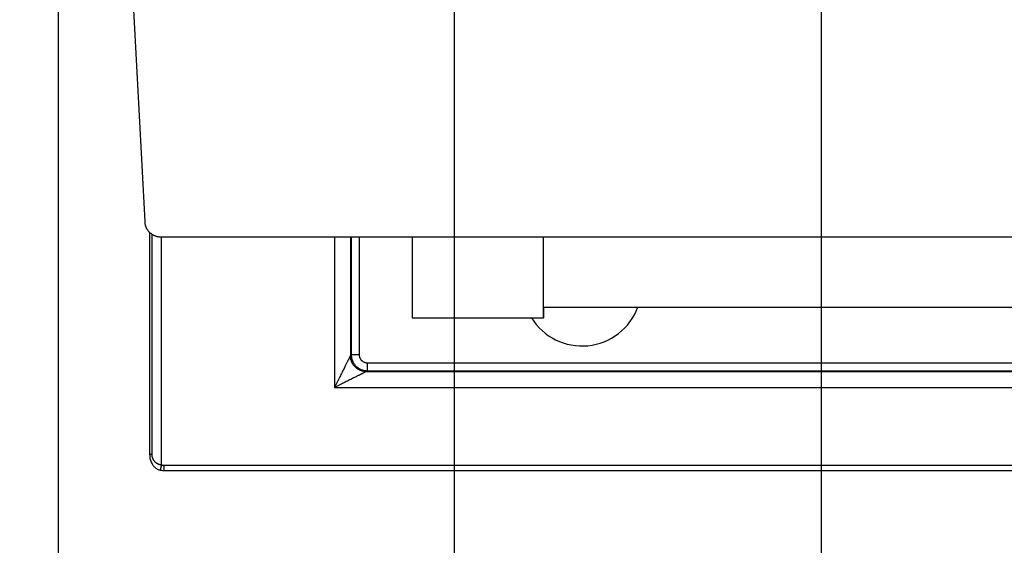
# Model space of a CAD drawing. Header units: inches. Extents: x 0 to 34, y 0 to 22.
# Tile 15 of 80: x 15.056 to 16.905, y 10.851 to 11.838. Entities that reach past the tile are written whole.
import ezdxf

# ---------------------------------------------------------------- set-up
doc = ezdxf.new("R2010")
doc.units = ezdxf.units.IN
doc.header["$LTSCALE"] = 1.87
doc.header["$MEASUREMENT"] = 0
doc.layers.get('0').update_dxf_attribs({"linetype": 'CONTINUOUS'})
doc.layers.add('DIMENSIONS', color=7, linetype='CONTINUOUS')
doc.styles.get("Standard").update_dxf_attribs({"font": 'txt', "width": 0.8})
doc.dimstyles.new('DIMSTYLE_1', dxfattribs={"dimtxt": 0.125, "dimasz": 0.18, "dimexe": 0.18, "dimexo": 0.0625, "dimgap": 0.09, "dimtad": 0, "dimtih": 1, "dimtoh": 1, "dimdec": 3, "dimzin": 4, "dimdsep": 46, "dimtxsty": 'STANDARD', "dimblk": '_FILLED', "dimblk1": '_FILLED', "dimblk2": '_FILLED', "dimcen": 0.09, "dimadec": 0, "dimazin": 0, "dimtp": 0.01, "dimtm": 0.01, "dimtfac": 1, "dimtdec": 3, "dimtofl": 0, "dimtmove": 0, "dimatfit": 3, "dimldrblk": '_FILLED', "dimfxl": 1, "dimtolj": 1, "dimtzin": 4, "dimarcsym": 0})

# ---------------------------------------------------------------- blocks, each defined once
blk = doc.blocks.new('*D1')
at = {"layer": 'DIMENSIONS', "color": 2, "linetype": 'CONTINUOUS'}
blk.add_line((18.5963, 12.5351), (18.5963, 10.3045), dxfattribs=at)
at = {"layer": 'DIMENSIONS', "color": 2, "linetype": 'CONTINUOUS', "width": 0.8}
for s, p in [(']', (18.6588, 10.142)), ('88.09', (18.6588, 9.642)), ('[', (18.6588, 9.542)), ('3.468', (18.6588, 8.917))]:
    blk.add_text(s, height=0.125, rotation=90, dxfattribs=at).set_placement(p)
blk = doc.blocks.new('_FILLED')
at = {"color": 0, "linetype": 'BYBLOCK'}
blk.add_solid([(0, 0), (-1, 0.174), (-1, -0.174)], dxfattribs=at)
blk = doc.blocks.new('*D3')
at = {"layer": 'DIMENSIONS', "color": 2, "linetype": 'CONTINUOUS'}
blk.add_line((15.1281, 12.4436), (15.1281, 10.3045), dxfattribs=at)
at = {"layer": 'DIMENSIONS', "color": 2, "linetype": 'CONTINUOUS', "width": 0.8}
for s, p in [(']', (15.1906, 10.142)), ('0', (15.1906, 10.042)), ('[', (15.1906, 9.942)), ('.000', (15.1906, 9.417))]:
    blk.add_text(s, height=0.125, rotation=90, dxfattribs=at).set_placement(p)
blk = doc.blocks.new('*D11')
at = {"layer": 'DIMENSIONS', "color": 2, "linetype": 'CONTINUOUS'}
blk.add_line((16.5608, 13.1745), (16.5608, 10.3045), dxfattribs=at)
at = {"layer": 'DIMENSIONS', "color": 2, "linetype": 'CONTINUOUS', "width": 0.8}
for s, p in [(']', (16.6233, 10.142)), ('36.39', (16.6233, 9.642)), ('[', (16.6233, 9.542)), ('1.433', (16.6233, 8.917))]:
    blk.add_text(s, height=0.125, rotation=90, dxfattribs=at).set_placement(p)
blk = doc.blocks.new('*D12')
at = {"layer": 'DIMENSIONS', "color": 2, "linetype": 'CONTINUOUS'}
blk.add_line((17.5271, 13.1745), (17.5271, 10.3045), dxfattribs=at)
at = {"layer": 'DIMENSIONS', "color": 2, "linetype": 'CONTINUOUS', "width": 0.8}
for s, p in [(']', (17.5896, 10.142)), ('60.94', (17.5896, 9.642)), ('[', (17.5896, 9.542)), ('2.399', (17.5896, 8.917))]:
    blk.add_text(s, height=0.125, rotation=90, dxfattribs=at).set_placement(p)
blk = doc.blocks.new('*D13')
at = {"layer": 'DIMENSIONS', "color": 2, "linetype": 'CONTINUOUS'}
blk.add_line((15.8718, 12.4975), (15.8718, 10.3045), dxfattribs=at)
at = {"layer": 'DIMENSIONS', "color": 2, "linetype": 'CONTINUOUS', "width": 0.8}
for s, p in [(']', (15.9343, 10.142)), ('18.89', (15.9343, 9.642)), ('[', (15.9343, 9.542)), ('.744', (15.9343, 9.017))]:
    blk.add_text(s, height=0.125, rotation=90, dxfattribs=at).set_placement(p)
blk = doc.blocks.new('*D14')
at = {"layer": 'DIMENSIONS', "color": 2, "linetype": 'CONTINUOUS'}
blk.add_line((17.8518, 12.4975), (17.8518, 10.3045), dxfattribs=at)
at = {"layer": 'DIMENSIONS', "color": 2, "linetype": 'CONTINUOUS', "width": 0.8}
for s, p in [(']', (17.9143, 10.142)), ('69.18', (17.9143, 9.642)), ('[', (17.9143, 9.542)), ('2.724', (17.9143, 8.917))]:
    blk.add_text(s, height=0.125, rotation=90, dxfattribs=at).set_placement(p)

msp = doc.modelspace()

# ---------------------------------------------------------------- linework, layer by layer
at = {"color": 7, "linetype": 'CONTINUOUS'}
for p, q in [((15.2394, 12.4277), (15.2903, 11.4587)), ((15.2996, 11.4385), (15.2996, 11.0213)), ((15.3036, 11.4353), (15.3036, 11.0213)), ((15.3203, 11.4302), (18.4033, 11.4302)), ((15.3218, 11.0017), (15.3218, 11.4302)), ((15.6467, 11.4302), (15.6467, 11.147)), ((15.6767, 11.4302), (15.6767, 11.207)), ((15.6783, 11.4302), (15.6783, 11.2086)), ((15.6933, 11.4302), (15.6933, 11.2086)), ((15.7928, 11.4302), (15.7928, 11.2781)), ((16.0388, 11.4302), (16.0388, 11.2781)), ((16.0398, 11.2981), (17.6838, 11.2981)), ((16.0398, 11.2781), (16.0398, 11.2981)), ((15.7928, 11.2781), (16.0398, 11.2781)), ((15.6783, 11.2086), (15.6767, 11.207)), ((15.6933, 11.2086), (15.6783, 11.2086)), ((15.7083, 11.1936), (18.0153, 11.1936)), ((15.7083, 11.1936), (15.7083, 11.1786)), ((15.7083, 11.1786), (15.7067, 11.177)), ((15.7067, 11.177), (18.0169, 11.177)), ((15.7083, 11.1786), (18.0153, 11.1786)), ((15.6467, 11.147), (18.0768, 11.147)), ((15.3036, 11.0213), (15.2996, 11.0213)), ((15.3263, 11.0012), (18.3973, 11.0012)), ((15.3263, 11.0012), (15.3263, 10.9912)), ((15.3263, 10.9912), (18.3973, 10.9912))]:
    msp.add_line(p, q, dxfattribs=at)
for points in [[(15.2996, 11.0213), (15.2997, 11.0197), (15.2998, 11.0178), (15.3, 11.0159), (15.3003, 11.014), (15.3007, 11.0122), (15.3012, 11.0104), (15.3018, 11.0086), (15.3025, 11.0069), (15.3033, 11.0053), (15.3041, 11.0038), (15.3049, 11.0024), (15.3059, 11.0011), (15.3068, 10.9998), (15.3078, 10.9987), (15.3089, 10.9977), (15.31, 10.9967), (15.3111, 10.9958), (15.3123, 10.995), (15.3134, 10.9943), (15.3146, 10.9937), (15.3159, 10.9931), (15.3171, 10.9926), (15.3184, 10.9922), (15.3195, 10.992)], [(15.3195, 10.992), (15.3207, 10.9917), (15.3221, 10.9915), (15.3236, 10.9913), (15.325, 10.9912), (15.3263, 10.9912)]]:
    msp.add_lwpolyline(points, dxfattribs=at)
msp.add_arc((16.1118, 11.3371), 0.112, 211.7945, 339.6217, dxfattribs=at)
for points, knots in [([(15.2903, 11.4587), (15.2904, 11.4581), (15.2905, 11.4569), (15.2907, 11.4552), (15.291, 11.4535), (15.2915, 11.4518), (15.292, 11.4501), (15.2927, 11.4485), (15.2934, 11.4469), (15.2942, 11.4453), (15.2951, 11.4438), (15.2961, 11.4424), (15.2972, 11.441), (15.2984, 11.4397), (15.2996, 11.4385), (15.3009, 11.4373), (15.3023, 11.4362), (15.3037, 11.4352), (15.3052, 11.4343), (15.3068, 11.4334), (15.3084, 11.4327), (15.31, 11.432), (15.3116, 11.4315), (15.3133, 11.431), (15.3151, 11.4307), (15.3168, 11.4304), (15.3185, 11.4303), (15.3197, 11.4302), (15.3203, 11.4302)], [0, 0, 0, 0, 0.038444, 0.076929, 0.115388, 0.153817, 0.192296, 0.230767, 0.269191, 0.307662, 0.346141, 0.38457, 0.423029, 0.461514, 0.499957, 0.538402, 0.576888, 0.61535, 0.653783, 0.692268, 0.730745, 0.769176, 0.807655, 0.846143, 0.884581, 0.923051, 0.961545, 1, 1, 1, 1]), ([(15.6783, 11.2086), (15.6783, 11.208), (15.6783, 11.2068), (15.6785, 11.2051), (15.6787, 11.2033), (15.6791, 11.2016), (15.6795, 11.2), (15.6801, 11.1983), (15.6807, 11.1967), (15.6815, 11.1951), (15.6823, 11.1936), (15.6832, 11.1921), (15.6842, 11.1906), (15.6853, 11.1893), (15.6865, 11.188), (15.6877, 11.1867), (15.689, 11.1856), (15.6904, 11.1845), (15.6918, 11.1835), (15.6933, 11.1826), (15.6948, 11.1818), (15.6964, 11.181), (15.698, 11.1804), (15.6997, 11.1798), (15.7014, 11.1794), (15.7031, 11.179), (15.7048, 11.1788), (15.7065, 11.1786), (15.7077, 11.1786), (15.7083, 11.1786)], [0, 0, 0, 0, 0.037059, 0.074118, 0.111175, 0.148232, 0.185288, 0.222344, 0.259399, 0.296453, 0.333507, 0.37056, 0.407613, 0.444667, 0.481719, 0.518771, 0.555819, 0.592865, 0.629905, 0.66694, 0.703969, 0.740992, 0.778007, 0.815016, 0.85202, 0.889019, 0.926014, 0.963007, 1, 1, 1, 1]), ([(15.6933, 11.2086), (15.6933, 11.2082), (15.6933, 11.2075), (15.6934, 11.2065), (15.6936, 11.2055), (15.6938, 11.2045), (15.6941, 11.2035), (15.6945, 11.2026), (15.6949, 11.2016), (15.6955, 11.2008), (15.696, 11.1999), (15.6966, 11.1991), (15.6973, 11.1983), (15.698, 11.1976), (15.6988, 11.1969), (15.6996, 11.1963), (15.7005, 11.1957), (15.7014, 11.1952), (15.7023, 11.1948), (15.7033, 11.1944), (15.7042, 11.1941), (15.7052, 11.1939), (15.7062, 11.1937), (15.7072, 11.1936), (15.7079, 11.1936), (15.7083, 11.1936)], [0, 0, 0, 0, 0.043425, 0.086972, 0.130572, 0.174157, 0.217703, 0.26124, 0.304781, 0.348315, 0.391837, 0.435347, 0.478851, 0.522353, 0.56586, 0.609365, 0.652856, 0.69633, 0.739808, 0.783313, 0.826834, 0.870319, 0.913711, 0.956956, 1, 1, 1, 1]), ([(15.6767, 11.207), (15.6767, 11.207), (15.6767, 11.2069), (15.6766, 11.2068), (15.6765, 11.2065), (15.6763, 11.2062), (15.6762, 11.2059), (15.6759, 11.2054), (15.6757, 11.2049), (15.6753, 11.2042), (15.675, 11.2035), (15.6745, 11.2026), (15.674, 11.2016), (15.6735, 11.2005), (15.6728, 11.1991), (15.672, 11.1975), (15.6711, 11.1958), (15.6701, 11.1938), (15.669, 11.1915), (15.6677, 11.1889), (15.6662, 11.186), (15.6647, 11.1828), (15.6629, 11.1793), (15.661, 11.1755), (15.6589, 11.1713), (15.6567, 11.1669), (15.6543, 11.1621), (15.6518, 11.1572), (15.6493, 11.1522), (15.6476, 11.1488), (15.6467, 11.147)], [0, 0, 0, 0, 0.001394, 0.003794, 0.007461, 0.012416, 0.018674, 0.026266, 0.035231, 0.045705, 0.057877, 0.072028, 0.088611, 0.1081, 0.130725, 0.156671, 0.186145, 0.21939, 0.257025, 0.299744, 0.347737, 0.40098, 0.45966, 0.523943, 0.593579, 0.668138, 0.747032, 0.82936, 0.914035, 1, 1, 1, 1]), ([(15.7067, 11.177), (15.7061, 11.177), (15.705, 11.1771), (15.7032, 11.1772), (15.7015, 11.1775), (15.6998, 11.1778), (15.6981, 11.1783), (15.6965, 11.1788), (15.6948, 11.1795), (15.6933, 11.1802), (15.6917, 11.181), (15.6902, 11.1819), (15.6888, 11.183), (15.6874, 11.184), (15.6861, 11.1852), (15.6849, 11.1864), (15.6837, 11.1877), (15.6827, 11.1891), (15.6817, 11.1905), (15.6807, 11.192), (15.6799, 11.1935), (15.6792, 11.1951), (15.6785, 11.1967), (15.678, 11.1984), (15.6775, 11.2001), (15.6772, 11.2018), (15.6769, 11.2035), (15.6768, 11.2053), (15.6767, 11.2064), (15.6767, 11.207)], [0, 0, 0, 0, 0.037012, 0.074027, 0.111045, 0.148065, 0.185089, 0.222115, 0.259145, 0.296178, 0.333214, 0.370252, 0.407294, 0.444338, 0.481384, 0.518432, 0.555482, 0.592532, 0.629583, 0.666633, 0.703682, 0.740729, 0.777775, 0.814818, 0.851859, 0.888898, 0.925935, 0.962969, 1, 1, 1, 1]), ([(15.7067, 11.177), (15.7067, 11.177), (15.7066, 11.177), (15.7064, 11.1769), (15.7062, 11.1768), (15.7059, 11.1766), (15.7056, 11.1764), (15.7051, 11.1762), (15.7046, 11.1759), (15.7039, 11.1756), (15.7031, 11.1752), (15.7023, 11.1748), (15.7012, 11.1743), (15.7001, 11.1737), (15.6987, 11.173), (15.6972, 11.1723), (15.6955, 11.1714), (15.6935, 11.1704), (15.6912, 11.1693), (15.6887, 11.168), (15.6858, 11.1666), (15.6826, 11.165), (15.6791, 11.1632), (15.6752, 11.1613), (15.6711, 11.1592), (15.6666, 11.157), (15.6619, 11.1546), (15.657, 11.1521), (15.6519, 11.1496), (15.6485, 11.1479), (15.6467, 11.147)], [0, 0, 0, 0, 0.001604, 0.004174, 0.007799, 0.012609, 0.01872, 0.026248, 0.035317, 0.046085, 0.058729, 0.073449, 0.090377, 0.109666, 0.131707, 0.156975, 0.185983, 0.219205, 0.256926, 0.299403, 0.347003, 0.400084, 0.458775, 0.523032, 0.592689, 0.667371, 0.746431, 0.828942, 0.913814, 1, 1, 1, 1]), ([(15.3036, 11.0213), (15.3036, 11.021), (15.3036, 11.0203), (15.3037, 11.0193), (15.3038, 11.0182), (15.304, 11.0171), (15.3043, 11.0161), (15.3047, 11.015), (15.3051, 11.0139), (15.3056, 11.0128), (15.3062, 11.0117), (15.3068, 11.0106), (15.3076, 11.0096), (15.3084, 11.0086), (15.3093, 11.0077), (15.3102, 11.0068), (15.3112, 11.006), (15.3122, 11.0053), (15.3133, 11.0046), (15.3144, 11.004), (15.3156, 11.0034), (15.3168, 11.003), (15.318, 11.0026), (15.3192, 11.0022), (15.3205, 11.0019), (15.3213, 11.0018), (15.3218, 11.0017)], [0, 0, 0, 0, 0.034693, 0.070271, 0.106761, 0.14418, 0.182539, 0.221844, 0.262091, 0.303243, 0.345254, 0.387998, 0.431248, 0.474797, 0.518488, 0.562189, 0.605839, 0.649394, 0.69287, 0.736295, 0.779743, 0.823302, 0.867053, 0.911057, 0.955363, 1, 1, 1, 1]), ([(15.3218, 11.0017), (15.3217, 11.0015), (15.3216, 11.001), (15.3214, 11.0002), (15.3213, 10.9995), (15.3211, 10.9988), (15.3209, 10.9981), (15.3208, 10.9974), (15.3206, 10.9968), (15.3205, 10.9962), (15.3203, 10.9956), (15.3202, 10.995), (15.3201, 10.9945), (15.32, 10.994), (15.3199, 10.9936), (15.3198, 10.9932), (15.3197, 10.9929), (15.3197, 10.9926), (15.3196, 10.9924), (15.3196, 10.9922), (15.3195, 10.9921), (15.3195, 10.992), (15.3195, 10.992), (15.3195, 10.992), (15.3195, 10.992)], [0, 0, 0, 0, 0.075527, 0.150622, 0.224857, 0.297807, 0.369054, 0.438193, 0.504827, 0.568576, 0.629076, 0.68598, 0.738963, 0.787722, 0.831979, 0.87148, 0.906, 0.935341, 0.959336, 0.977848, 0.99077, 0.99803, 0.999585, 1, 1, 1, 1]), ([(15.3218, 11.0017), (15.3221, 11.0016), (15.3229, 11.0015), (15.324, 11.0013), (15.3251, 11.0012), (15.3259, 11.0012), (15.3263, 11.0012)], [0, 0, 0, 0, 0.245622, 0.493894, 0.745215, 1, 1, 1, 1])]:
    msp.add_open_spline(points, degree=3, knots=knots, dxfattribs=at)

# ---------------------------------------------------------------- dimensions: what is measured, and where the dimension line sits
at = {"layer": 'DIMENSIONS', "color": 2, "linetype": 'CONTINUOUS'}
for feature_location, offset, origin, picture, middle in [((16.5608, 13.1745), (0, -2.87), (15.1281, 13.237), '*D11', (16.5608, 9.5795)), ((17.5271, 13.1745), (0, -2.87), (15.1281, 13.237), '*D12', (17.5271, 9.5795)), ((15.8718, 12.4975), (0, -2.193), (15.1281, 12.56), '*D13', (15.8718, 9.6295)), ((17.8518, 12.4975), (0, -2.193), (15.1281, 12.56), '*D14', (17.8518, 9.5795)), ((18.5963, 12.5351), (0, -2.2306), (15.1281, 12.5061), '*D1', (18.5963, 9.5795)), ((15.128103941, 12.4435530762), (0, -2.1390672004), (15.128103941, 12.5060530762), '*D3', (15.128103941, 9.8294858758))]:
    dim = msp.add_ordinate_dim(feature_location=feature_location, offset=offset, dtype=1, origin=origin, dimstyle='DIMSTYLE_1', dxfattribs=at)
    dim.commit()
    dim.dimension.update_dxf_attribs({"geometry": picture, "text_midpoint": middle})

doc.saveas('drawing.dxf')
